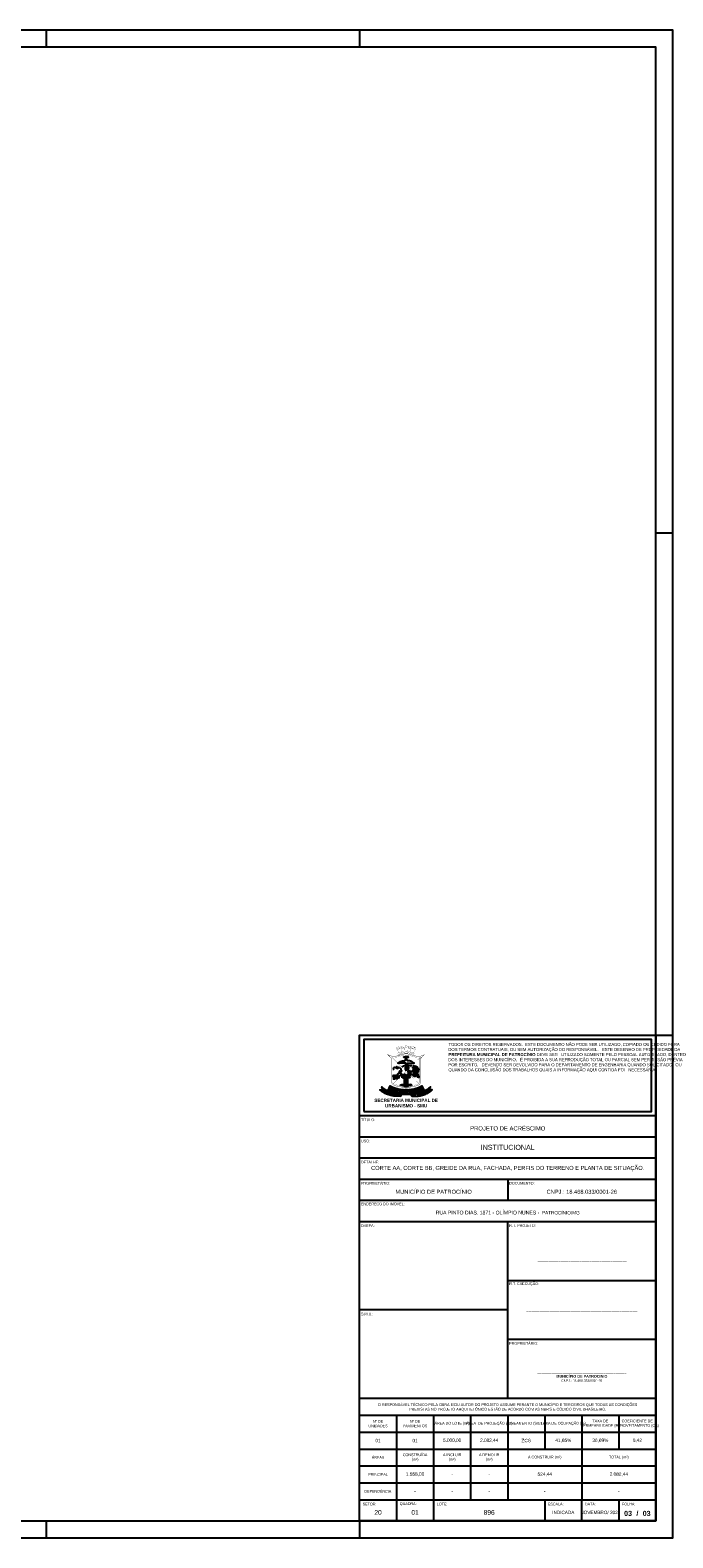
# Model space of a CAD drawing. Header units: millimetres. Extents: x -109 to 627, y -178 to 173.
# Tile 178 of 178: x 362 to 400, y 0 to 89. Entities that reach past the tile are written whole.
import ezdxf

# ---------------------------------------------------------------- set-up
doc = ezdxf.new("R2010")
doc.units = ezdxf.units.MM
doc.styles.add('FORMATO', font='technic_.ttf')
doc.styles.add('R060E100', font='technic_.ttf', dxfattribs={"height": 16})
doc.styles.get("Standard").update_dxf_attribs({"font": 'arial.ttf'})

msp = doc.modelspace()

# ---------------------------------------------------------------- linework, layer by layer
at = {"color": 1}
for p, q in [((362.90715, 89.1), (362.90715, 88.1)), ((381.40715, 89.1), (381.40715, 88.1)), ((398.90715, 59.4), (399.90715, 59.4)), ((398.90715, 29.7), (399.90715, 29.7)), ((362.90715, 1), (362.90715, 0)), ((381.40715, 1), (381.40715, 0))]:
    msp.add_line(p, q, dxfattribs=at)
at = {"color": 6}
for p, q in [((390.15715, 21.2), (390.15715, 19.95)), ((390.15715, 8.25), (390.15715, 18.7)), ((390.15715, 13.475), (381.40715, 13.475)), ((394.53215, 1), (394.53215, 2.25))]:
    msp.add_line(p, q, dxfattribs=at)
at = {"color": 2}
for points in [[(249.40715, 0), (399.90715, 0), (399.90715, 89.1), (249.40715, 89.1)], [(381.65715, 25.2), (398.65715, 25.2), (398.65715, 29.45), (381.65715, 29.45)]]:
    msp.add_lwpolyline(points, close=True, dxfattribs=at)
at = {"color": 6}
for points in [[(251.90715, 1), (398.90715, 1), (398.90715, 88.1), (251.90715, 88.1)], [(381.40715, 1), (381.40715, 29.7), (398.90715, 29.7), (398.90715, 1)]]:
    msp.add_lwpolyline(points, close=True, dxfattribs=at)
at = {"color": 1}
for points, const_width in [([(383.89148, 28.56042, -0.01711215), (383.65022, 28.48734, -0.05949279), (383.48361, 28.46369, -0.01109524), (383.39043, 28.46369, -0.08797706), (383.19034, 28.50377), (383.07693, 28.55462), (383.29989, 28.32733), (383.29989, 26.94447, 0.07983368), (383.30964, 26.88984, 0.16425757), (383.39949, 26.77445, 0.09723029), (383.5622, 26.70762), (383.95507, 26.62966, -0.09494649), (384.06035, 26.58854), (384.15715, 26.52762), (384.25395, 26.58854, -0.09494649), (384.35924, 26.62966), (384.7521, 26.70762, 0.09723029), (384.91481, 26.77445, 0.16425757), (385.00466, 26.88984, 0.07983368), (385.01441, 26.94447), (385.01441, 28.32733), (385.23737, 28.55462), (385.12396, 28.50377, -0.08797706), (384.92387, 28.46369, -0.01109524), (384.83069, 28.46369, -0.05949279), (384.66408, 28.48734, -0.01711215), (384.42283, 28.56042, 0.09723832), (384.15715, 28.59635, 0.09723832)], 0.01957), ([(383.9123, 28.49928, -0.01711215), (383.66682, 28.42492, -0.05949279), (383.48505, 28.39911, -0.01109524), (383.389, 28.39911, -0.10397944), (383.29423, 28.41616), (383.36448, 28.35372), (383.36448, 26.94509, 0.07870361), (383.37062, 26.91113, 0.16425757), (383.43508, 26.82835, 0.09723029), (383.57477, 26.77097), (383.96725, 26.69309, -0.09464512), (384.09475, 26.64321), (384.15715, 26.60394), (384.21955, 26.64321, -0.09464512), (384.34705, 26.69309), (384.73953, 26.77097, 0.09723029), (384.87922, 26.82835, 0.16425757), (384.94368, 26.91113, 0.07870361), (384.94982, 26.94509), (384.94982, 28.35372), (385.02008, 28.41616, -0.10397944), (384.9253, 28.39911, -0.01109524), (384.82926, 28.39911, -0.05949279), (384.64748, 28.42492, -0.01711215), (384.402, 28.49928, 0.084475), (384.15874, 28.53512, 0.08526401)], 0.00979), ([(383.69103, 28.65716, 0.27385539), (383.67298, 28.63665, 0.56596803), (383.70326, 28.6098, -0.07593652), (384.15715, 28.69297, -0.07593652), (384.61104, 28.6098, 0.56596803), (384.64132, 28.63665, 0.27385539), (384.62327, 28.65716, 0.07091086), (384.15715, 28.74059, 0.07091086)], 0.00979)]:
    msp.add_lwpolyline(points, format="xyb", close=True, dxfattribs=dict(at, const_width=const_width))
at = {"color": 1, "const_width": 0.00979}
for points in [[(383.71411, 28.6657), (383.64382, 28.86375), (383.59957, 28.88481), (383.57123, 28.97117, -0.01011186), (383.63202, 28.99257), (383.64528, 28.94952), (383.68822, 28.96275), (383.67528, 29.00614, -0.01353494), (383.75858, 29.02854), (383.77048, 28.98326), (383.81915, 28.99514), (383.80691, 29.03935, -0.0105173), (383.87281, 29.05159), (383.88371, 29.01727), (383.90025, 28.96472), (383.86508, 28.92257), (383.91423, 28.71415)], [(384.71473, 28.88481, 0.08254292), (384.15715, 28.9892, 0.08254292), (383.59957, 28.88481)], [(384.67048, 28.86375, 0.07223965), (384.15715, 28.95648, 0.07223965), (383.64382, 28.86375)], [(384.57299, 28.51282, 0.56596803), (384.60327, 28.53967, 0.27385539), (384.58522, 28.56018, 0.0818369), (384.15715, 28.64683, 0.0818369), (383.72908, 28.56018, 0.27385539), (383.71103, 28.53967, 0.56596803), (383.74132, 28.51282)], [(383.99715, 29.02571, 0.07049163), (383.88552, 29.01152)], [(384.05635, 28.73397), (384.03804, 28.94844), (383.99695, 28.97849), (383.99732, 29.06699, -0.01189277), (384.07298, 29.07153), (384.07259, 29.02333), (384.1195, 29.02378), (384.1195, 29.07254, -0.00590804), (384.15715, 29.07235, -0.00590804), (384.19481, 29.07254), (384.1948, 29.02378), (384.24172, 29.02333), (384.24133, 29.07153, -0.01189277), (384.31698, 29.06699), (384.31735, 28.97849), (384.27626, 28.94844), (384.25795, 28.73397)], [(384.42878, 29.01152, 0.07049163), (384.31715, 29.02571)], [(384.60019, 28.6657), (384.67048, 28.86375), (384.71473, 28.88481), (384.74307, 28.97117, 0.01011186), (384.68229, 28.99257), (384.66902, 28.94952), (384.62608, 28.96275), (384.63902, 29.00614, 0.01353494), (384.55573, 29.02854), (384.54383, 28.98326), (384.49516, 28.99514), (384.5074, 29.03935, 0.0105173), (384.4415, 29.05159), (384.43059, 29.01727), (384.41406, 28.96472), (384.44922, 28.92257), (384.40008, 28.71415)]]:
    msp.add_lwpolyline(points, format="xyb", dxfattribs=at)
for points in [[(383.74895, 28.56755), (383.73069, 28.61899)], [(383.9368, 28.62046), (383.92544, 28.66832)], [(384.06426, 28.64021), (384.06028, 28.68701)], [(384.25004, 28.64021), (384.25402, 28.68701)], [(384.3775, 28.62046), (384.38887, 28.66832)], [(384.56535, 28.56755), (384.58361, 28.61899)], [(383.36448, 28.35372), (384.15715, 27.575), (383.40745, 26.8513)], [(384.90685, 26.8513), (384.15715, 27.575), (384.94982, 28.35372)]]:
    msp.add_lwpolyline(points, dxfattribs=at)
at = {"color": 1}
for points in [[(383.36448, 27.69871), (383.39116, 27.69938), (383.42125, 27.70287, 0.34988929), (383.42408, 27.70572, 0.15080159), (383.41943, 27.72981, -0.24558337), (383.41914, 27.76521, -0.09582839), (383.44202, 27.79442, -0.32720346), (383.54093, 27.80262, 0.01019994), (383.56244, 27.79004, -0.07398108), (383.59304, 27.76646, -0.07179404), (383.6091, 27.74411), (383.64024, 27.75127), (383.66704, 27.75552, -0.11663073), (383.6914, 27.75369), (383.6671, 27.7628, -0.15397623), (383.63906, 27.78476), (383.62348, 27.80691, -0.12799707), (383.6074, 27.84986), (383.61621, 27.83655, 0.07769041), (383.62696, 27.82476, 0.07610573), (383.66035, 27.80544, 0.13726268), (383.67682, 27.80379, -0.08723206), (383.73584, 27.80374, -0.13121382), (383.78995, 27.77853, -0.15425541), (383.83798, 27.70326, 0.02521328), (383.8494, 27.66787, 0.0510708), (383.87089, 27.625, -0.02595583), (383.87537, 27.61708, 0.02092912), (383.88005, 27.60861, -0.21649912), (383.88272, 27.58647, -0.12112609), (383.86732, 27.56119, -0.34710508), (383.85047, 27.55926, 0.26476572), (383.84664, 27.5594, -0.13359409), (383.82124, 27.55383, -0.15481845), (383.7978, 27.56258, 0.00619023), (383.76864, 27.58483), (383.7571, 27.54278), (383.75139, 27.50282, -0.09468315), (383.73925, 27.46749, -0.25883705), (383.71379, 27.45207, 0.31033522), (383.66015, 27.41215, 0.06839601), (383.65189, 27.36979, -0.25032289), (383.63058, 27.33477), (383.57546, 27.33113), (383.58873, 27.16211), (383.61322, 27.1289), (383.56378, 27.13167), (383.56528, 27.15839), (383.51175, 27.32276), (383.47658, 27.32276), (383.45007, 27.12607), (383.46787, 27.09946), (383.41903, 27.09946), (383.42451, 27.12909), (383.40484, 27.32355), (383.36448, 27.32355)], [(384.13805, 28.04631), (383.67691, 28.04679), (383.71716, 28.08039, -0.07923311), (383.82816, 28.14655, -0.08369029), (384.0747, 28.19971), (384.0747, 28.22146), (384.11552, 28.22146), (384.11552, 28.23645), (384.1302, 28.23645)], [(383.91951, 27.80845), (383.93539, 27.83541, -0.15016789), (384.00941, 27.90305, -0.0699618), (384.10578, 27.93313, 0.07804175), (384.16589, 27.95296, 0.3306951), (384.18217, 27.98603, 0.22921634), (384.13805, 28.04631)], [(384.13561, 28.33497), (384.13696, 28.35198, 0.17536747), (384.1326, 28.37156, -0.15256315), (384.12798, 28.40075), (384.05515, 28.39624), (384.05547, 28.40639), (384.0538, 28.40722), (384.04842, 28.40611, -0.01097757), (384.0375, 28.40411, -0.22644495), (384.03163, 28.40584), (384.0372, 28.40705), (384.02123, 28.4092, -0.82793568), (384.02101, 28.41322), (384.03103, 28.41659, -0.12717773), (384.05377, 28.41822), (384.05514, 28.42332), (384.14504, 28.42539), (384.14581, 28.44837, -0.30944061), (384.15715, 28.4638)], [(384.15715, 27.575), (384.13441, 27.65868, -0.1189674), (384.13062, 27.79149, -0.12566886), (384.16251, 27.85615, -0.13304223), (384.20182, 27.88292, 0.21391354), (384.26371, 27.94115, 0.22046757), (384.26227, 27.9774, 0.2068478), (384.17866, 28.04631)], [(384.17869, 28.33497), (384.17734, 28.35198, -0.17536747), (384.1817, 28.37156, 0.15256315), (384.18632, 28.40075), (384.25916, 28.39624), (384.25883, 28.40639), (384.2605, 28.40722), (384.26588, 28.40611, 0.01097757), (384.27681, 28.40411, 0.22644495), (384.28267, 28.40584), (384.2771, 28.40705), (384.29307, 28.4092, 0.82793568), (384.29329, 28.41322), (384.28328, 28.41659, 0.12717773), (384.26053, 28.41822), (384.25916, 28.42332), (384.16926, 28.42539), (384.16849, 28.44837, 0.30944061), (384.15715, 28.4638)], [(384.17866, 28.04631), (384.63739, 28.04679), (384.59714, 28.08039, 0.07923311), (384.48614, 28.14655, 0.08369029), (384.2396, 28.19971), (384.2396, 28.22146), (384.19878, 28.22146), (384.19878, 28.23645), (384.1841, 28.23645)], [(384.26831, 27.48753), (384.27422, 27.51566, -0.01396512), (384.28629, 27.56613, 0.13219234), (384.28629, 27.63228, -0.84194792), (384.29521, 27.63642, -0.21753715), (384.3046, 27.58388, 0.02528362), (384.29184, 27.52122), (384.30792, 27.53617, 0.10233029), (384.36243, 27.61285, -0.99217575), (384.37128, 27.60905, -0.10847667), (384.29334, 27.49857, 0.31562579), (384.29071, 27.48676)], [(384.88313, 27.69708), (384.8189, 27.84182), (384.69869, 27.79965, -0.60369085), (384.69293, 27.805, 0.32254578), (384.67614, 27.84965), (384.72536, 27.87105), (384.65898, 27.86291), (384.63697, 27.893, 0.35092703), (384.62961, 27.895), (384.58258, 27.88012, 0.37190899), (384.57762, 27.87207, 0.06349664), (384.58798, 27.83691), (384.53138, 27.78273), (384.59283, 27.80806, -0.39272865), (384.59634, 27.80675, 0.2449148), (384.65105, 27.76724, -0.49276379), (384.65302, 27.76371), (384.53636, 27.5934), (384.51764, 27.58827), (384.5004, 27.56367)], [(384.82377, 27.58748), (384.69718, 27.50304), (384.70407, 27.27511, -0.54441498), (384.68267, 27.26034), (384.63233, 27.2716, -0.20927549), (384.60248, 27.29349, -0.52275148), (384.61251, 27.31491, -0.20236172), (384.63839, 27.30886, 0.2295594), (384.64975, 27.30682, 0.39347077), (384.65204, 27.31057), (384.64053, 27.50787, -0.20476885), (384.65553, 27.54953), (384.78979, 27.63509, 0.62526741), (384.78924, 27.63992, -0.08718364), (384.7778, 27.64636)], [(384.92854, 27.23789), (384.83932, 27.45204), (384.90236, 27.62475, 0.29623439), (384.88852, 27.68495)], [(383.36448, 27.27498), (383.37751, 27.26543, 0.05904702), (383.40183, 27.2561)], [(383.47575, 27.24336, 0.04879755), (383.52686, 27.24475)], [(383.82072, 26.72217, -0.37307207), (383.90121, 26.79194), (384.41309, 26.79194)], [(383.84532, 26.71729), (383.86646, 26.76049, 1.0483596), (383.85762, 26.76431), (383.83299, 26.71973)], [(383.87678, 26.71104), (383.89772, 26.761, 1.0483596), (383.88867, 26.7643), (383.86435, 26.71351)], [(383.90737, 26.70497), (383.93076, 26.76103, 1.0483596), (383.9217, 26.76432), (383.89462, 26.7075)], [(383.9431, 26.69788), (383.96191, 26.76178, 1.0483596), (383.95255, 26.76406), (383.93034, 26.70042)], [(383.96352, 27.29061), (383.96182, 27.2784, 0.01281337), (383.95101, 27.18283)], [(383.97833, 26.69085), (383.99406, 26.76217, 1.0483596), (383.98456, 26.7638), (383.96535, 26.69347)], [(384.01237, 26.68166), (384.02647, 26.76264, 1.0483596), (384.01691, 26.76384), (383.99927, 26.68562)], [(384.04495, 26.66942), (384.05729, 26.76285, 1.0483596), (384.04769, 26.76366), (384.03146, 26.67492)], [(384.08376, 26.64985), (384.09129, 26.76316, 1.0483596), (384.08166, 26.76335), (384.06938, 26.65779)], [(384.1151, 26.6304), (384.12393, 26.76316, 1.0483596), (384.11429, 26.76335), (384.09993, 26.63995)], [(384.13936, 26.61514), (384.14694, 26.76307, -0.16364711), (384.14965, 26.76672, -0.15321594), (384.15317, 26.76783), (384.16113, 26.76783)], [(384.17494, 26.61514), (384.16736, 26.76307, 0.16364711), (384.16465, 26.76672, 0.15321594), (384.16113, 26.76783)], [(384.1992, 26.6304), (384.19038, 26.76316, -1.0483596), (384.20001, 26.76335), (384.21437, 26.63995)], [(384.23054, 26.64985), (384.22301, 26.76316, -1.0483596), (384.23264, 26.76335), (384.24493, 26.65779)], [(384.26936, 26.66942), (384.25701, 26.76285, -1.0483596), (384.26661, 26.76366), (384.28284, 26.67492)], [(384.30193, 26.68166), (384.28783, 26.76264, -1.0483596), (384.29739, 26.76384), (384.31504, 26.68562)], [(384.33598, 26.69085), (384.32025, 26.76217, -1.0483596), (384.32974, 26.7638), (384.34895, 26.69347)], [(384.37945, 27.52151, 0.55808309), (384.32388, 27.48447)], [(384.32388, 27.48447), (384.4614, 27.42034), (384.44239, 27.45977, 0.13938153), (384.39513, 27.51297)], [(384.35078, 27.29061), (384.35248, 27.2784, -0.01281337), (384.3633, 27.18283)], [(384.3712, 26.69788), (384.35239, 26.76178, -1.0483596), (384.36175, 26.76406), (384.38396, 26.70042)], [(384.40694, 26.70497), (384.38354, 26.76103, -1.0483596), (384.3926, 26.76432), (384.41968, 26.7075)], [(384.52125, 27.37988, 0.0548405), (384.58003, 27.36855, -0.8390859), (384.58082, 27.36011, -0.20905511), (384.50107, 27.37167, 0.19942269), (384.48867, 27.37371, -0.1161258), (384.40536, 27.37371, -0.88098735), (384.40642, 27.38374), (384.44509, 27.38244, 0.05693763), (384.47247, 27.38464), (384.44439, 27.39935, -0.27032937), (384.43345, 27.4168)], [(384.49359, 26.72217, 0.37307207), (384.41309, 26.79194)], [(384.43753, 26.71104), (384.41658, 26.761, -1.0483596), (384.42563, 26.7643), (384.44995, 26.71351)], [(384.46899, 26.71729), (384.44784, 26.76049, -1.0483596), (384.45668, 26.76431), (384.48131, 26.71973)], [(384.49103, 27.39123), (384.5061, 27.3896, 0.09772809), (384.51902, 27.39074, 0.04234123), (384.54373, 27.40023, -0.15623781), (384.5598, 27.40253, -0.73487421), (384.56093, 27.39416, -0.07243747), (384.52203, 27.3824, 0.6281294), (384.52125, 27.37988)], [(384.57309, 27.575), (384.55621, 27.55385, -0.20193705), (384.54602, 27.54829, 0.33411214), (384.54225, 27.54482, -0.72738954), (384.52975, 27.54315, 0.10454765), (384.52795, 27.54551, 0.36998319), (384.52517, 27.54551, -0.66863306), (384.51725, 27.54953, 0.52319213), (384.5121, 27.55374)], [(384.82377, 27.58748), (384.78361, 27.45977, 0.21926345), (384.78523, 27.44709), (384.85971, 27.277, -0.29272983), (384.8586, 27.27, -0.36742887), (384.8521, 27.26908, 0.15145466), (384.82648, 27.27599, 0.26439454), (384.81206, 27.26707, 0.43648171), (384.81677, 27.25302, 0.01143143), (384.85189, 27.23812, 0.1512931), (384.92509, 27.23238, 0.41690458), (384.92854, 27.23789)], [(383.82638, 26.10433), (383.76972, 26.09935, -0.07198236), (383.32595, 26.12425, -0.03721808), (383.06561, 26.19746, -0.05709729), (382.79835, 26.33076, -0.03271846), (382.61192, 26.47017), (382.78747, 26.47884), (382.72374, 26.64404), (382.79599, 26.58286, 0.05116819), (382.99263, 26.44825, 0.08596387), (383.34672, 26.32833)], [(384.29215, 26.4352), (384.33875, 26.43438), (384.35592, 26.43375, -0.2702252), (384.36712, 26.41945), (384.36982, 26.37927, -0.80268859), (384.36598, 26.37815, 0.07403547), (384.34273, 26.40866, 0.20457892), (384.28008, 26.41786, 0.08104788), (384.25292, 26.39755, 0.1192834), (384.23726, 26.36428, 0.19318523), (384.25703, 26.30337, 0.23141513), (384.30305, 26.2784, 0.02198034), (384.32913, 26.27937, 0.19960639), (384.37877, 26.30492, -0.76860449), (384.39117, 26.29907)], [(384.48792, 26.10433), (384.54458, 26.09935, 0.07198236), (384.98835, 26.12425, 0.03721808), (385.24869, 26.19746, 0.05709729), (385.51596, 26.33076, 0.03271846), (385.70238, 26.47017), (385.52683, 26.47884), (385.59056, 26.64404), (385.51831, 26.58286, -0.05116819), (385.32167, 26.44825, -0.08596387), (384.96758, 26.32833)]]:
    msp.add_lwpolyline(points, format="xyb", dxfattribs=at)
for points in [[(384.26307, 27.67905), (384.21442, 27.67905), (384.21442, 27.80084), (384.14774, 27.80084), (384.26358, 27.90614), (384.49533, 27.90723)], [(384.7778, 27.64636), (384.57309, 27.575)], [(384.75688, 27.65307), (384.67536, 27.7011), (384.59198, 27.59559)], [(384.75688, 27.65307), (384.59198, 27.59559)], [(384.94982, 27.72033), (384.88313, 27.69708)], [(384.94982, 27.70632), (384.88852, 27.68495)], [(383.40183, 27.2561), (383.39599, 27.31376), (383.36448, 27.31376)], [(383.52686, 27.24475), (383.50464, 27.31297), (383.48514, 27.31297), (383.47575, 27.24336)], [(383.92213, 27.18235), (383.93159, 27.27608)], [(383.92213, 27.18235), (383.95101, 27.18283)], [(383.98068, 27.18235), (384.00361, 27.18235)], [(384.27348, 27.17556), (384.04082, 27.17556), (384.02879, 27.15599), (384.07247, 27.11987), (384.24183, 27.11987)], [(384.03585, 27.18235), (384.05209, 27.18235)], [(384.07247, 26.79194), (384.07247, 27.10813), (384.07671, 27.10813), (384.07671, 26.79194)], [(384.08982, 26.79194), (384.08982, 27.10813), (384.11789, 27.10813), (384.11789, 26.79194)], [(384.13772, 26.79194), (384.13772, 27.10813), (384.17658, 27.10813)], [(384.14727, 27.24593), (384.14727, 27.17556)], [(384.16703, 27.24593), (384.16703, 27.17556)], [(384.17658, 27.10813), (384.17658, 26.79194)], [(384.22448, 26.79194), (384.22448, 27.10813), (384.19641, 27.10813), (384.19641, 26.79194)], [(384.24183, 26.79194), (384.24183, 27.10813), (384.23759, 27.10813), (384.23759, 26.79194)], [(384.24183, 27.11987), (384.28551, 27.15599), (384.27348, 27.17556)], [(384.27845, 27.18235), (384.26221, 27.18235)], [(384.26831, 27.48753), (384.29071, 27.48676)], [(384.33362, 27.18235), (384.31069, 27.18235)], [(384.39217, 27.18235), (384.3633, 27.18283)], [(384.5004, 27.56367), (384.37945, 27.52151)], [(384.39217, 27.18235), (384.38271, 27.27608)], [(384.5121, 27.55374), (384.39513, 27.51297)], [(384.43345, 27.4168), (384.49103, 27.39123)], [(383.26476, 26.36661), (383.82638, 26.10433), (383.89133, 26.20388)], [(385.04955, 26.36661), (384.48792, 26.10433), (384.42298, 26.20388)]]:
    msp.add_lwpolyline(points, dxfattribs=at)
for points in [[(384.24364, 27.79033), (384.30148, 27.79033), (384.30148, 27.73783), (384.24364, 27.73783)], [(384.73892, 27.76535), (384.79396, 27.78803), (384.82071, 27.72621)], [(383.16535, 26.22359), (383.16648, 26.31515), (383.14847, 26.32337), (383.08002, 26.2576), (383.06679, 26.25818), (383.06241, 26.25394), (383.10573, 26.23486), (383.1056, 26.24181), (383.09697, 26.24992), (383.10845, 26.26423), (383.13797, 26.2529), (383.13797, 26.23526), (383.12505, 26.2366), (383.11935, 26.23101), (383.17218, 26.21089), (383.17195, 26.21838)], [(383.11765, 26.27306), (383.13797, 26.26493), (383.14111, 26.29748)], [(383.41731, 26.37814), (383.51967, 26.34407), (383.51967, 26.3571), (383.49891, 26.36831), (383.49891, 26.54151), (383.46796, 26.55656), (383.33797, 26.42339), (383.31577, 26.42349), (383.30725, 26.4131), (383.38562, 26.38629), (383.38618, 26.40043), (383.36741, 26.41108), (383.39298, 26.44084), (383.4506, 26.4232), (383.4506, 26.38537), (383.42282, 26.38812)], [(383.38864, 26.16029), (383.44385, 26.15033), (383.4431, 26.15667), (383.42927, 26.16349), (383.44425, 26.23861), (383.45937, 26.2396), (383.45821, 26.24672), (383.40656, 26.25408), (383.4021, 26.24854), (383.4167, 26.24288), (383.40205, 26.16828), (383.39262, 26.16715)], [(383.40932, 26.45781), (383.45126, 26.44466), (383.45289, 26.50556)], [(383.54984, 26.33473), (383.66475, 26.30116), (383.66475, 26.31464), (383.63692, 26.32702), (383.68397, 26.46186), (383.7216, 26.44873), (383.7235, 26.41005), (383.73891, 26.41135), (383.74862, 26.4688), (383.5825, 26.51837), (383.5553, 26.4631), (383.57011, 26.46043), (383.59294, 26.4888), (383.63276, 26.47668), (383.58534, 26.3437), (383.5536, 26.34595)], [(384.38661, 26.43803), (384.49278, 26.4556), (384.49566, 26.4437), (384.47024, 26.435), (384.49418, 26.28795), (384.52089, 26.28698), (384.52394, 26.27596), (384.41479, 26.26144), (384.41493, 26.27089), (384.44212, 26.28137), (384.41713, 26.4266), (384.38897, 26.42852)], [(384.38691, 26.44615), (384.49254, 26.47109), (384.4907, 26.48935), (384.38668, 26.45704)], [(384.55768, 26.2811), (384.55672, 26.2915), (384.57758, 26.30183), (384.53861, 26.4451), (384.5077, 26.44467), (384.50465, 26.45727), (384.58293, 26.47624), (384.72145, 26.37775), (384.69174, 26.48384), (384.65324, 26.48027), (384.65192, 26.49092), (384.73591, 26.51319), (384.74111, 26.50373), (384.71742, 26.49068), (384.76286, 26.33134), (384.72107, 26.31942), (384.56897, 26.42872), (384.60462, 26.31151), (384.63734, 26.31031), (384.64183, 26.30137)], [(384.75197, 26.51328), (384.85113, 26.55087), (384.8563, 26.53978), (384.83308, 26.52624), (384.88555, 26.3868), (384.91192, 26.39111), (384.91708, 26.38091), (384.81294, 26.34516), (384.81122, 26.35445), (384.83581, 26.37008), (384.78268, 26.50754), (384.75469, 26.50386)], [(385.36754, 26.34815), (385.35983, 26.39354), (385.38374, 26.35861)]]:
    msp.add_lwpolyline(points, close=True, dxfattribs=at)
for points in [[(383.59284, 27.26194), (383.58966, 27.3221), (383.61608, 27.32329, 0.08032526), (383.64087, 27.32845, 0.15874605), (383.64929, 27.33527, 0.02865016), (383.65793, 27.35042, 0.10436282), (383.66315, 27.37063, -0.03174522), (383.66526, 27.39001, -0.03497975), (383.6691, 27.40555, -0.08016118), (383.67649, 27.42004, -0.02600521), (383.68493, 27.43041, -0.22846749), (383.71471, 27.44251, 0.32617564), (383.7507, 27.46544, -0.32326931), (383.78287, 27.48617), (383.827, 27.48473, -0.22005691), (383.84722, 27.47457, -0.05449386), (383.87103, 27.43684), (383.85216, 27.43796, -0.04237378), (383.8121, 27.44375), (383.82935, 27.43322, 0.05012251), (383.91349, 27.39278), (383.90715, 27.34807), (383.87695, 27.34663, 0.14642319), (383.83437, 27.33165, 0.00970936), (383.77415, 27.28599, -0.23720945), (383.71894, 27.27467), (383.71911, 27.21283), (383.73954, 27.1853), (383.69512, 27.1853), (383.67036, 27.27498), (383.65455, 27.27498), (383.6579, 27.19112), (383.68069, 27.15744), (383.6351, 27.16078), (383.63024, 27.18475), (383.61113, 27.26881)], [(382.84255, 26.50437), (382.8896, 26.46546, -0.54321039), (382.88891, 26.45952, -0.06492545), (382.78169, 26.42273, -0.30565918), (382.77056, 26.42734, -0.54141291), (382.77203, 26.43074, 0.12157772), (382.85388, 26.4666), (382.82914, 26.48774, -0.41494445), (382.82853, 26.49566, -0.05664069), (382.83792, 26.50437, -0.32846541)], [(382.86801, 26.36917), (382.91559, 26.42963, 0.52867054), (382.91492, 26.43177, -0.26269628), (382.90555, 26.44153, -0.56237334), (382.90976, 26.44584), (382.96825, 26.40863, -0.31416662), (382.98516, 26.36812, -0.5019414), (382.90413, 26.33125), (382.85376, 26.36376, -0.25877173), (382.84976, 26.37125, -0.64765773), (382.85847, 26.37499, 0.15440215)], [(382.89244, 26.35464), (382.93836, 26.4169), (382.95007, 26.40609, -0.28665127), (382.95656, 26.38237, -0.09557454), (382.94112, 26.35284, -0.31691835), (382.90958, 26.34362, -0.1218578)], [(383.03006, 26.26566), (383.04922, 26.28908, 0.92235674), (383.04299, 26.29508, 0.01952078), (383.02737, 26.28015, -0.38705761), (383.0234, 26.2799), (382.99383, 26.29734, -0.48617284), (382.99299, 26.30368), (383.00488, 26.32518, -0.4259892), (383.00887, 26.32625, 0.04037203), (383.0234, 26.31896, -0.44372471), (383.02577, 26.3125, -0.01621445), (383.02416, 26.30277), (383.02788, 26.30063), (383.04703, 26.33302, 0.9985904), (383.0434, 26.33715), (383.03376, 26.3279), (383.01335, 26.33706), (383.02637, 26.36381), (383.06005, 26.34741, -0.31462603), (383.06159, 26.34465), (383.0575, 26.33176, 0.99211895), (383.06536, 26.3292), (383.07629, 26.35129), (383.00188, 26.38857, 0.51360722), (382.99522, 26.38506), (383.00013, 26.38008, -0.30453193), (383.00148, 26.37296), (382.96793, 26.31436, -0.21057033), (382.96295, 26.31069, -0.13343783), (382.95228, 26.31116, 0.62557489), (382.9474, 26.30606), (383.0204, 26.26673, 0.19421231)], [(384.33181, 26.48791, 0.04607181), (384.55719, 26.51752, 0.02025526), (384.8269, 26.59002), (384.9386, 26.63192), (385.09528, 26.70383), (385.22332, 26.44545), (385.06664, 26.37353), (384.96318, 26.33164, -0.02347132), (384.68523, 26.25192, -0.01876249), (384.45985, 26.2069, -0.0281937), (384.15715, 26.19713, -0.0281937), (383.85445, 26.2069, -0.01876249), (383.62907, 26.25192, -0.02347132), (383.35112, 26.33164), (383.24766, 26.37353), (383.09098, 26.44545), (383.21902, 26.70383), (383.3757, 26.63192), (383.4874, 26.59002, 0.02025526), (383.75712, 26.51752, 0.04607181), (383.98249, 26.48791, 0.0090336), (384.15715, 26.48446, 0.0090336)], [(383.15513, 26.48041), (383.2599, 26.43802), (383.2599, 26.4474), (383.23623, 26.46512), (383.30192, 26.59978), (383.32369, 26.58944, -0.4308266), (383.334, 26.54607), (383.32312, 26.5325, -0.33013274), (383.27998, 26.52782, 0.8964777), (383.27159, 26.51795, 0.3766207), (383.37113, 26.50869, 0.59209108), (383.36017, 26.59516), (383.24178, 26.64964, 1.17981187), (383.23671, 26.63111, -0.4071479), (383.24796, 26.61764, -0.09441063), (383.24554, 26.60876), (383.23441, 26.58525), (383.18596, 26.48899), (383.16353, 26.49052)], [(383.17631, 26.20932), (383.2504, 26.18758, 0.59503407), (383.28086, 26.21821, 0.22215805), (383.26205, 26.23932), (383.26998, 26.24036, 0.79772122), (383.27393, 26.28264), (383.20923, 26.30184, 0.70722358), (383.20625, 26.29773), (383.21009, 26.2941, -0.19627316), (383.21305, 26.2876), (383.19153, 26.22296, -0.05566287), (383.1884, 26.21619), (383.17892, 26.21591)], [(383.22624, 26.23634), (383.21808, 26.21189, 0.38568864), (383.21954, 26.20857, 0.09622726), (383.24184, 26.20338, 0.519308), (383.25412, 26.21954, 0.13757578), (383.24271, 26.23689, 0.45631955)], [(383.24095, 26.28298), (383.23205, 26.25221), (383.24005, 26.25045, 0.8577137), (383.25206, 26.28147, 0.19633543)], [(383.29389, 26.18804), (383.28103, 26.18642), (383.27723, 26.18146), (383.33003, 26.16928), (383.32857, 26.17609), (383.31834, 26.18173), (383.32588, 26.20928), (383.33662, 26.20669), (383.3447, 26.17927, 0.2169937), (383.36402, 26.16076, 0.00093986), (383.37932, 26.15544, 0.27236863), (383.38373, 26.15633, 0.50490763), (383.38329, 26.16091, -0.22202914), (383.37269, 26.17662, 0.09329708), (383.36108, 26.20921, -0.41798319), (383.3617, 26.21153), (383.37256, 26.21377, 0.69291436), (383.37945, 26.25774), (383.30561, 26.27695, 0.88089159), (383.30228, 26.26866, -0.04929966), (383.30907, 26.26396, -0.41190832), (383.30948, 26.25907)], [(383.32744, 26.21967), (383.33731, 26.26078), (383.34488, 26.25733, -0.30627382), (383.35607, 26.23906, -0.19769023), (383.34738, 26.22036, -0.23175165), (383.33725, 26.21734, -0.03354569)], [(383.46451, 26.23862), (383.46836, 26.24453), (383.5169, 26.23995), (383.52164, 26.23182), (383.50565, 26.23004), (383.49574, 26.15575), (383.53298, 26.15305), (383.54174, 26.16847, -0.89677099), (383.54937, 26.16517), (383.54221, 26.14162, -0.25002647), (383.53859, 26.138), (383.45237, 26.14661, -0.73340212), (383.45073, 26.15447), (383.46237, 26.15627, 0.33496501), (383.46689, 26.16092, 0.0025457), (383.47557, 26.23335)], [(383.72077, 26.29098), (383.82384, 26.27167), (383.82442, 26.28291), (383.80161, 26.2907), (383.81258, 26.34584), (383.8224, 26.34612), (383.8588, 26.27309, 0.17463032), (383.86767, 26.26461, -0.02101083), (383.88975, 26.2537, 0.11086338), (383.92921, 26.24235), (383.93155, 26.25036), (383.92379, 26.25652, -0.09666288), (383.91257, 26.26964, -0.05521112), (383.88186, 26.34139, -0.34814749), (383.88514, 26.34972, -0.05452718), (383.90781, 26.35973, 0.3017731), (383.92486, 26.38091, 0.14796899), (383.92578, 26.41512, 0.13892178), (383.90983, 26.43518, 0.06894163), (383.86453, 26.45142), (383.76149, 26.46591), (383.75745, 26.45617), (383.78108, 26.44855), (383.75041, 26.29983), (383.72223, 26.29877)], [(383.83131, 26.43982), (383.81445, 26.35936), (383.83644, 26.35864, 0.37001164), (383.86713, 26.38325, 0.1151386), (383.86676, 26.41286, 0.28583717)], [(384.84813, 26.24993), (384.86346, 26.17346, -0.39552864), (384.86071, 26.16918, 0.01223012), (384.84994, 26.16617, 0.88073581), (384.85103, 26.15983), (384.9269, 26.1707, 0.2937965), (384.96105, 26.20303, 0.19948053), (384.95955, 26.24457, 0.30731474), (384.92068, 26.27168), (384.83871, 26.26239, 0.44210555), (384.83151, 26.25243, 0.47841278), (384.83291, 26.25154), (384.84398, 26.252, -0.26363478)], [(384.87814, 26.25663), (384.8935, 26.17697), (384.90974, 26.18031, 0.34470335), (384.92916, 26.21082, 0.21747961), (384.91985, 26.24286, 0.27241347), (384.88714, 26.25837, 0.0505764)], [(384.99158, 26.17909), (385.08249, 26.20116), (385.08189, 26.22949, 0.76565648), (385.07269, 26.23177), (385.0721, 26.21237), (385.02923, 26.20215), (385.0196, 26.23438), (385.03985, 26.24043), (385.04904, 26.22873), (385.05586, 26.23056), (385.04611, 26.26695), (385.03981, 26.26526), (385.03981, 26.24982), (385.01694, 26.24334), (385.00777, 26.27575), (385.04887, 26.28591), (385.05668, 26.27212, 0.99260167), (385.06363, 26.276, -0.08153266), (385.0554, 26.29939), (384.96564, 26.27942, 0.83021673), (384.96597, 26.26956), (384.97839, 26.27085), (384.99802, 26.19471), (384.99008, 26.18728, 0.54589283)], [(385.18716, 26.2339), (385.23744, 26.25346, 1.09140497), (385.23378, 26.26088, -0.11825193), (385.22168, 26.257, -0.37067154), (385.21757, 26.26003), (385.18144, 26.34054, 0.52069726), (385.17489, 26.34179), (385.15004, 26.31769, 0.60300916), (385.15269, 26.30863), (385.16753, 26.31506), (385.19425, 26.2537, -0.24730907), (385.19376, 26.24707, -0.20594853), (385.18614, 26.2418, 0.93162019)], [(385.26459, 26.31854), (385.26063, 26.3108, 0.38022309), (385.26805, 26.28213, 0.21237949), (385.30503, 26.2757, 0.33612925), (385.33213, 26.30949, 0.36511362), (385.29795, 26.33971), (385.30042, 26.34391, 0.55600213), (385.28122, 26.38036, 0.11886735), (385.26243, 26.37906, 0.38230748), (385.23741, 26.34479, 0.36677076)], [(385.28491, 26.34083), (385.25981, 26.34998, -0.42140305), (385.25658, 26.35859), (385.2583, 26.36171, -0.49291616), (385.27374, 26.36606, -0.3373206)], [(385.27778, 26.31758), (385.30514, 26.31051, -0.33935137), (385.31295, 26.30051, -0.35535988), (385.30304, 26.28809, -0.28803884), (385.2848, 26.29468, -0.07418093), (385.27855, 26.3057, -0.15203679)], [(385.34578, 26.41477), (385.35466, 26.33347, 0.50623286), (385.36873, 26.32797), (385.39125, 26.34225), (385.40161, 26.32901), (385.42147, 26.34455), (385.41147, 26.35732), (385.42169, 26.36495), (385.41375, 26.37561), (385.40739, 26.37027, -0.42160618), (385.40222, 26.3713), (385.3662, 26.42685, 0.34700522), (385.359, 26.42965, 0.12453782), (385.34879, 26.42346, 0.22528612)], [(385.5155, 26.41061), (385.46127, 26.36752), (385.45119, 26.37674), (385.45119, 26.42214, 0.16161223), (385.44495, 26.44094, 0.11357635), (385.43733, 26.44741, 0.30933444), (385.42342, 26.4457, 0.45157444), (385.42342, 26.43219, -0.03165309), (385.43016, 26.42545, -0.87055448), (385.42361, 26.41785, -0.03566461), (385.40784, 26.42969, -0.53037577), (385.41278, 26.47074, -0.12999978), (385.43988, 26.47672, -0.37883281), (385.467, 26.45066, -0.03449888), (385.4673, 26.42512, 0.00646164), (385.46621, 26.4004, 0.62909285), (385.46903, 26.39894), (385.50152, 26.42476)]]:
    msp.add_lwpolyline(points, format="xyb", close=True, dxfattribs=at)
at = {"color": 6}
for points in [[(381.40715, 24.95), (398.90715, 24.95)], [(381.40715, 23.7), (398.90715, 23.7)], [(381.40715, 22.45), (398.90715, 22.45)], [(381.40715, 21.2), (398.90715, 21.2)], [(381.40715, 19.95), (398.90715, 19.95)], [(381.40715, 18.7), (398.90715, 18.7)], [(390.15715, 15.21667), (398.90715, 15.21667)], [(390.15715, 11.73333), (398.90715, 11.73333)], [(381.40715, 8.25), (398.90715, 8.25)], [(381.40715, 7.25), (398.90715, 7.25)], [(381.40715, 2.25), (398.90715, 2.25)], [(383.59465, 2.25), (383.59465, 1)], [(385.78215, 2.25), (385.78215, 1)], [(392.34465, 2.25), (392.34465, 1)], [(396.71965, 2.25), (396.71965, 1)]]:
    msp.add_lwpolyline(points, dxfattribs=at)
at = {"color": 2}
for points in [[(383.59465, 7.25), (383.59465, 2.25)], [(385.78215, 7.25), (385.78215, 2.25)], [(387.96965, 7.25), (387.96965, 6.7144), (387.96965, 5.47712), (387.96965, 4.44605), (387.96965, 2.25)], [(390.15715, 7.25), (390.15715, 2.25)], [(392.34465, 7.25), (392.34465, 5.25)], [(394.53215, 7.25), (394.53215, 2.25)], [(396.71965, 7.25), (396.71965, 5.25)], [(381.40715, 6.25), (398.90715, 6.25)], [(381.40715, 5.25), (398.90715, 5.25)], [(381.40715, 4.25), (398.90715, 4.25)], [(381.40715, 3.25), (398.90715, 3.25)]]:
    msp.add_lwpolyline(points, dxfattribs=at)
at = {"color": 1}
for centre, radius, start, end in [((384.82615, 28.24765), 0.69604, 172.7931493, 180.9221432), ((383.48815, 28.24765), 0.69604, 359.0778568, 7.2068507), ((384.05336, 27.2638), 0.12239, 32.0035133, 174.2380957), ((384.05597, 27.27742), 0.09338, 28.8172544, 171.8748293), ((384.40496, 27.17685), 0.42432, 167.8605747, 179.2573112), ((384.08107, 27.24942), 0.09245, 52.1594628, 169.618779), ((384.23822, 27.20345), 0.23556, 161.1884414, 185.1401821), ((384.08246, 27.25474), 0.07159, 23.530985, 159.8453181), ((384.17878, 27.20418), 0.14458, 155.3520661, 188.6873319), ((384.10602, 27.22956), 0.06827, 51.9520932, 149.2355662), ((384.19099, 27.20015), 0.14004, 158.5544883, 187.3028344), ((384.10665, 27.2344), 0.04903, 53.5761664, 159.7719819), ((384.09935, 27.2425), 0.04804, 4.0886491, 40.7187758), ((384.26094, 27.2638), 0.12239, 5.7619043, 147.9964867), ((384.23185, 27.25474), 0.07159, 20.1546819, 156.469015), ((384.20828, 27.22956), 0.06827, 30.7644338, 128.0479068), ((384.21496, 27.2425), 0.04804, 139.2812242, 175.9113509), ((384.25834, 27.27742), 0.09338, 8.1251707, 151.1827456), ((384.23324, 27.24942), 0.09245, 10.381221, 127.8405372), ((384.20765, 27.2344), 0.04903, 20.2280181, 126.4238336), ((384.12331, 27.20015), 0.14004, 352.6971656, 21.4455117), ((384.13553, 27.20418), 0.14458, 351.3126681, 24.6479339), ((384.07608, 27.20345), 0.23556, 354.8598179, 18.8115586), ((383.90934, 27.17685), 0.42432, 0.7426888, 12.1394253)]:
    msp.add_arc(centre, radius, start, end, dxfattribs=at)
at = {"color": 1, "extrusion": (0, 0, -1)}
for centre, major_axis, ratio, start_param, end_param in [((384.05052, 26.33667), (-0.1021, 0), 0.93967434, -1.57079633, 4.71238898), ((384.28865, 26.33933), (-0.1123, 0.0041), 0.8537433, 3.5317388, 7.85398163), ((385.00439, 26.50455), (-0.10198, 0.00373), 0.94010802, -1.57079633, 4.71238898)]:
    msp.add_ellipse(centre, major_axis=major_axis, ratio=ratio, start_param=start_param, end_param=end_param, dxfattribs=at)
at = {"color": 1}
for centre, major_axis in [((384.05052, 26.33667), (-0.00493, -0.07933)), ((385.00439, 26.50455), (0.03871, -0.06942))]:
    msp.add_ellipse(centre, major_axis=major_axis, ratio=0.52397678, dxfattribs=at)

# ---------------------------------------------------------------- texts
for s, insert, char_height, width, attachment_point, style in [('TODOS OS DIREITOS RESERVADOS.  ESTE DOCUMENTO NÃO PODE SER UTILIZADO, COPIADO OU CEDIDO FORA DOS TERMOS CONTRATUAIS, OU SEM AUTORIZAÇÃO DO RESPONSÁVEL. {\\H2.27731x; }ESTE DESENHO DE PROPRIEDADE DA {\\fArial|b1|i0|c0|p34;PREFEITURA MUNICIPAL DE PATROCÍNIO} DEVE SER {\\H1.88966x; }UTILIZADO SOMENTE PELO PESSOAL AUTORIZADO, DENTRO DOS INTERESSES DO MUNICÍPIO. {\\H2.01777x; }É PROIBIDA A SUA REPRODUÇÃO TOTAL OU PARCIAL SEM PERMISSÃO PRÉVIA POR ESCRITO, {\\H1.9673x; }DEVENDO SER DEVOLVIDO PARA O DEPARTAMENTO DE ENGENHARIA QUANDO SOLICITADO {\\H1.74947x; }OU QUANDO DA CONCLUSÃO DOS TRABALHOS QUAIS A INFORMAÇÃO AQUI CONTIDA FOI {\\H1.81799x; }NECESSÁRIA.{\\H2.00465x; }', (386.65715, 29.25), 0.18, 11.75, 1, 'FORMATO'), ('{\\fArial|b1|i0|c0|p34;\\H1.2x;SECRETARIA MUNICIPAL DE URBANISMO - SMU}', (384.15715, 25.69453), 0.16, 3.8469247, 5, 'R060E100'), (' TÍTULO:', (381.4334, 24.6234), 0.16, 17.7475, 7, 'FORMATO'), ('{\\fArial|b0|i0|c0|p34;PROJETO DE ACRÉSCIMO}', (390.15715, 24.19665), 0.25, 17.5, 5, 'FORMATO'), (' USO:', (381.4334, 23.3734), 0.16, 17.7475, 7, 'FORMATO'), ('{\\fArial|b0|i0|c0|p34;\\H1.0714x;INSTITUCIONAL}', (390.15715, 23.075), 0.28, 17.5, 5, 'FORMATO'), (' DETALHE:', (381.4334, 22.1234), 0.16, 17.7475, 7, 'FORMATO'), ('{\\fArial|b0|i0|c0|p34;CORTE AA, CORTE BB, GREIDE DA RUA, FACHADA, PERFIS DO TERRENO E PLANTA DE SITUAÇÃO.}', (390.15715, 21.825), 0.24, 17.5, 5, 'FORMATO'), (' PROPRIETÁRIO:', (381.4334, 20.8734), 0.16, 8.8475, 7, 'FORMATO'), ('{\\fArial|b0|i0|c0|p34;MUNICÍPIO DE PATROCÍNIO}', (385.78215, 20.45), 0.24, 8.75, 5, 'FORMATO'), (' DOCUMENTO:', (390.1834, 20.8734), 0.16, 8.8475, 7, 'FORMATO'), ('{\\fArial|b0|i0|c0|p34;CNPJ.: 18.468.033/0001-26}', (394.53215, 20.45), 0.24, 8.75, 5, 'FORMATO'), (' ENDEREÇO DO IMÓVEL:', (381.4334, 19.60484), 0.16, 17.7475, 7, 'FORMATO'), ('{\\H1.1x;RUA PINTO DIAS, 1871 - OLÍMPIO NUNES - \\H0.90909x; PATROCÍNIO/MG}', (390.15715, 19.2), 0.2, 17.5, 5, 'FORMATO'), (' DAEPA:', (381.4334, 18.3734), 0.16, 6.6225, 7, 'FORMATO'), (' R.T. PROJETO:', (390.1834, 18.3734), 0.16, 11.0725, 7, 'FORMATO'), ('___________________________________________', (394.5584, 16.43328), 0.16, 8.75, 5, 'FORMATO'), (' R.T. EXECUÇÃO:', (390.1834, 14.89007), 0.16, 11.0725, 7, 'FORMATO'), ('___________________________________________', (394.53215, 13.475), 0.2, 8.75, 5, 'FORMATO'), (' S.M.U.:', (381.4334, 13.1484), 0.16, 6.6225, 7, 'FORMATO'), (' PROPRIETÁRIO:', (390.1834, 11.40673), 0.16, 11.0725, 7, 'FORMATO'), ('___________________________________________\\P{\\fArial|b1|i0|c0|p34;MUNICÍPIO DE PATROCINIO\\P\\fArial|b0|i0|c0|p34;\\H0.875x;CNPJ.: 18.468.033/0001-26}', (394.53215, 9.55625), 0.16, 8.75, 5, 'FORMATO'), ("O RESPONSÁVEL TÉCNICO PELA OBRA E/OU AUTOR DO PROJETO ASSUME PERANTE O MUNICÍPIO E TERCEIROS QUE TODAS AS CONDIÇÕES \\PPREVISTAS NO PROJETO ARQUITETÔNICO ESTÃO DE ACORDO COM AS NBR'S E CÓDIGO CIVIL BRASILEIRO.", (390.15715, 7.71461), 0.16, 17.5, 5, 'FORMATO'), ('Nº DE\\PUNIDADES', (382.5009, 6.75), 0.16, 2.1875, 5, 'FORMATO'), ('Nº DE \\PPAVIMENTOS', (384.6884, 6.75), 0.16, 2.1875, 5, 'FORMATO'), ('ÁREA DO LOTE (m²)', (386.8759, 6.75), 0.16, 1.7181466, 5, 'FORMATO'), ('ÁREA  DE PROJEÇÃO (m²)', (389.0634, 6.75), 0.16, 2.1875, 5, 'FORMATO'), ('ZONEAMENTO (SIGLA)', (391.2509, 6.75), 0.16, 2.1875, 5, 'FORMATO'), ('TAXA DE OCUPAÇÃO (%)', (393.4384, 6.75), 0.16, 2.1875, 5, 'FORMATO'), ('TAXA DE PERMEABILIDADE (%)', (395.6259, 6.75), 0.16, 2.1875, 5, 'FORMATO'), ('COEFICIENTE DE APROVEITAMENTO (CA)', (397.80454, 6.75), 0.16, 2.1697718, 5, 'FORMATO'), ('{\\fArial|b0|i0|c0|p34;01}', (382.5009, 5.75), 0.2, 2.1875, 5, 'FORMATO'), ('{\\fArial|b0|i0|c0|p34;01}', (384.6884, 5.75), 0.2, 2.1875, 5, 'FORMATO'), ('5.000,00', (386.8759, 5.75), 0.2, 2.1875, 5, 'FORMATO'), ('2.082,44', (389.0634, 5.75), 0.2, 2.1875, 5, 'FORMATO'), ('{\\fArial|b0|i0|c0|p34;ZCS}', (391.2509, 5.75), 0.2, 2.1875, 5, 'FORMATO'), ('{\\fArial|b0|i0|c0|p34;41,65%}', (393.4384, 5.75), 0.2, 2.1875, 5, 'FORMATO'), ('{\\fArial|b0|i0|c0|p34;36,69%}', (395.6259, 5.75), 0.2, 2.1875, 5, 'FORMATO'), ('{\\fArial|b0|i0|c0|p34;0,42}', (397.8134, 5.75), 0.2, 2.1875, 5, 'FORMATO'), ('ÁREAS', (382.5009, 4.75), 0.16, 2.1875, 5, 'FORMATO'), ('CONSTRUÍDA \\P(m²)', (384.6884, 4.75), 0.16, 2.1875, 5, 'FORMATO'), ('A INCLUIR \\P(m²)', (386.8759, 4.75), 0.16, 2.1875, 5, 'FORMATO'), ('A DEMOLIR \\P(m²)', (389.0634, 4.75), 0.16, 2.1875, 5, 'FORMATO'), ('A CONSTRUIR (m²)', (392.34465, 4.75), 0.16, 4.375, 5, 'FORMATO'), ('TOTAL (m²)', (396.71965, 4.75), 0.16, 4.375, 5, 'FORMATO'), ('PRINCIPAL', (382.5009, 3.75), 0.16, 2.1875, 5, 'FORMATO'), ('{\\fArial|b0|i0|c0|p34;1.558,00}', (384.6884, 3.75), 0.2, 2.1875, 5, 'FORMATO'), ('{\\fArial|b0|i0|c0|p34;-}', (386.8759, 3.75), 0.2, 2.1875, 5, 'FORMATO'), ('{\\fArial|b1|i0|c0|p34;-}', (389.0634, 3.75), 0.2, 2.1875, 5, 'FORMATO'), ('{\\fArial|b0|i0|c0|p34;524,44}', (392.34465, 3.75), 0.2, 4.375, 5, 'FORMATO'), ('{\\fArial|b0|i0|c0|p34;2.082,44}', (396.71965, 3.75), 0.2, 4.375, 5, 'FORMATO'), ('DEPENDÊNCIA', (382.48778, 2.75), 0.16, 2.16125, 5, 'FORMATO'), ('{\\fArial|b1|i0|c0|p34;-}', (384.6884, 2.75), 0.2, 2.1875, 5, 'FORMATO'), ('{\\fArial|b1|i0|c0|p34;-}', (386.8759, 2.75), 0.2, 2.1875, 5, 'FORMATO'), ('{\\fArial|b1|i0|c0|p34;-}', (389.0634, 2.75), 0.2, 2.1875, 5, 'FORMATO'), ('{\\fArial|b1|i0|c0|p34;-}', (392.34465, 2.75), 0.2, 4.375, 5, 'FORMATO'), ('{\\fArial|b1|i0|c0|p34;-}', (396.71965, 2.75), 0.2, 4.375, 5, 'FORMATO'), (' SETOR:', (381.53215, 1.99482), 0.16, 2.1725, 4, 'FORMATO'), (' QUADRA:', (383.71965, 2), 0.16, 2.1725, 4, 'FORMATO'), (' LOTE:', (385.90715, 1.99476), 0.16, 6.5625, 4, 'FORMATO'), (' ESCALA:', (392.46965, 1.99476), 0.16, 2.1725, 4, 'FORMATO'), (' DATA:', (394.65715, 1.99185), 0.16, 2.1725, 4, 'FORMATO'), ('NOVEMBRO/ 2022', (395.6259, 1.5), 0.2, 2.1875, 5, 'FORMATO'), (' FOLHA:', (396.84465, 1.99708), 0.16, 2.1875, 4, 'FORMATO'), ('{\\fArial|b0|i0|c0|p34;20}', (382.5009, 1.5), 0.28, 2.1875, 5, 'FORMATO'), ('{\\fArial|b0|i0|c0|p34;01}', (384.6884, 1.5), 0.28, 2.1875, 5, 'FORMATO'), ('{\\fArial|b0|i0|c0|p34;896}', (389.0634, 1.5), 0.28, 6.5625, 5, 'FORMATO'), ('INDICADA', (393.4384, 1.5), 0.2, 2.1875, 5, 'FORMATO')]:
    msp.add_mtext(s, dxfattribs=dict(insert=insert, char_height=char_height, width=width, attachment_point=attachment_point, style=style))
at = {"char_height": 0.3, "attachment_point": 5}
for s, insert, width in [('{\\fArial|b1|i0|c0|p34;03}', (397.26653, 1.44196), 1.09375), ('{\\fArial|b1|i0|c0|p34;/}', (397.8134, 1.44196), 2.1875), ('{\\fArial|b1|i0|c0|p34;03}', (398.36028, 1.44196), 1.09375)]:
    msp.add_mtext(s, dxfattribs=dict(at, insert=insert, width=width))

doc.saveas('drawing.dxf')
